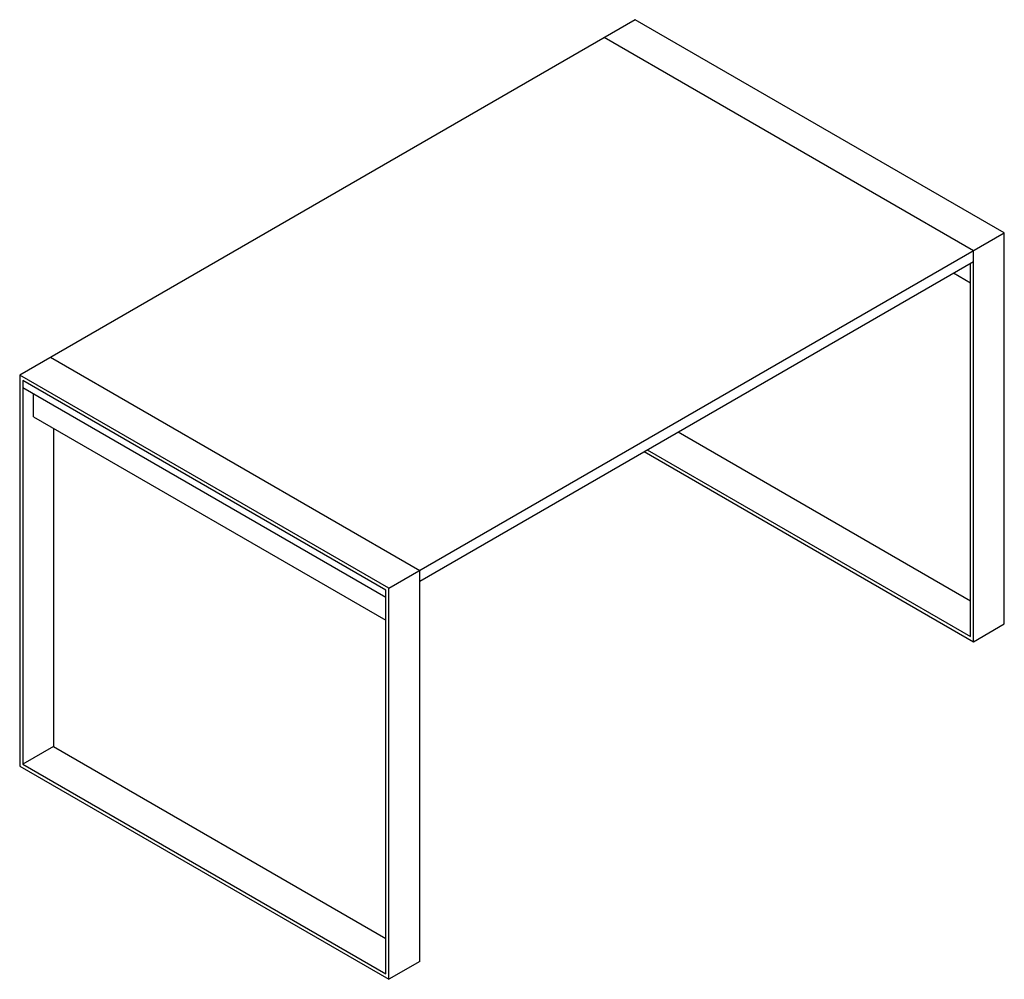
# Paper-space layout '_Isometric' of a CAD drawing. Header units: millimetres. Extents: x -1838 to 424, y -1510 to 694.
import ezdxf

# ---------------------------------------------------------------- set-up
doc = ezdxf.new("R2010")
doc.units = ezdxf.units.MM

psp = doc.layouts.new('_Isometric')

# ---------------------------------------------------------------- linework, layer by layer
at = {"color": 7, "linetype": 'Continuous', "lineweight": 25}
for p, q in [((-424.3, 694), (-1838.5, -122.4)), ((424.3, 204.2), (-424.3, 694)), ((353.6, 163.4), (-495, 653.2)), ((-989.9, -612.2), (424.3, 204.2)), ((424.3, -694), (424.3, 204.2)), ((353.6, -734.8), (353.6, 163.4)), ((-919.2, -595.9), (353.6, 138.9)), ((346.5, -722.6), (346.5, 134.8)), ((307.6, 112.3), (346.5, 89.9)), ((-1767.8, -81.6), (-919.2, -571.4)), ((-1838.5, -122.4), (-1838.5, -1020.6)), ((-989.9, -612.2), (-1838.5, -122.4)), ((-997, -616.3), (-1831.4, -134.6)), ((-1831.4, -134.6), (-1831.4, -1016.5)), ((-1831.4, -151), (-997, -632.6)), ((-1806.7, -218.3), (-1806.7, -165.3)), ((-1806.7, -218.3), (-997, -685.7)), ((-1760.7, -244.9), (-1760.7, -975.7)), ((-325.4, -253.1), (346.5, -641)), ((-396.1, -293.9), (346.5, -722.6)), ((-403.2, -298), (353.6, -734.8)), ((-919.2, -1469.6), (-919.2, -571.4)), ((-997, -1498.2), (-997, -616.3)), ((-989.9, -1510.4), (-989.9, -612.2)), ((353.6, -734.8), (424.3, -694)), ((-1760.7, -975.7), (-1831.4, -1016.5)), ((-1760.7, -975.7), (-997, -1416.5)), ((-1831.4, -1016.5), (-997, -1498.2)), ((-1838.5, -1020.6), (-989.9, -1510.4)), ((-919.2, -1469.6), (-989.9, -1510.4))]:
    psp.add_line(p, q, dxfattribs=at)

doc.saveas('drawing.dxf')
